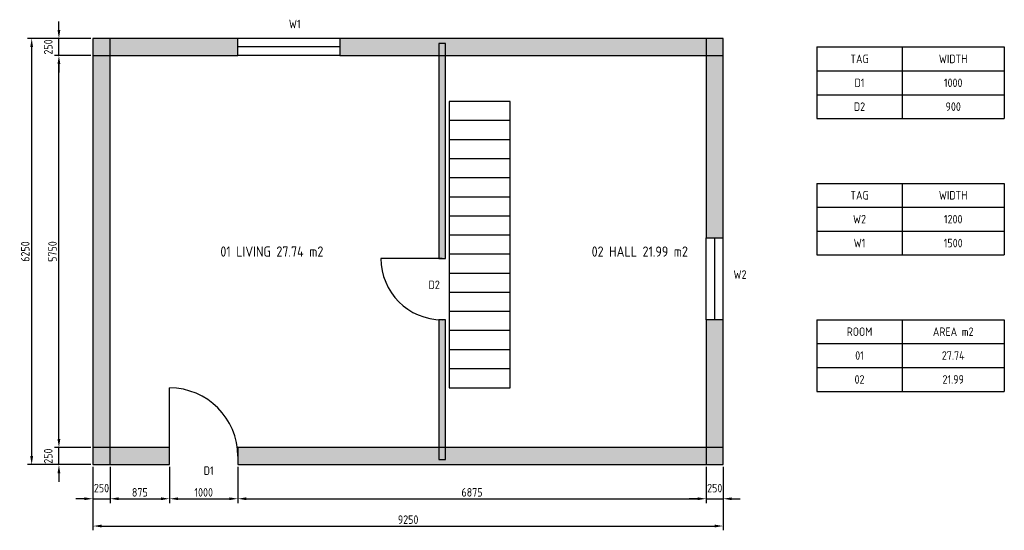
# Model space of a CAD drawing. Header units: millimetres. Extents: x -1201 to 13250, y -1088 to 6400.
import ezdxf
from ezdxf.enums import TextEntityAlignment as Align

# ---------------------------------------------------------------- set-up
doc = ezdxf.new("R2010")
doc.units = ezdxf.units.MM
doc.header["$LTSCALE"] = 50
for name, color, linetype in [('ARCH_DIM', 7, 'Continuous'), ('ARCH_OPENING', 7, 'Continuous'), ('ARCH_POCHE', 7, 'Continuous'), ('ARCH_ROOM', 7, 'Continuous'), ('ARCH_SCHEDULE', 7, 'Continuous'), ('ARCH_STAIR', 7, 'Continuous'), ('ARCH_WALL', 7, 'Continuous')]:
    doc.layers.add(name, color=color, linetype=linetype)
doc.styles.get("Standard").update_dxf_attribs({"font": 'gbenor.shx', "bigfont": 'gbcbig.shx'})
doc.dimstyles.new('AGENTCAD', dxfattribs={"dimscale": 50, "dimtxt": 2.5, "dimasz": 2.5, "dimexe": 1.25, "dimexo": 0.625, "dimtad": 1, "dimdsep": 46, "dimtxsty": 'Standard', "dimcen": 2.5, "dimazin": 3, "dimtfac": 1, "dimtmove": 0, "dimatfit": 3})

# ---------------------------------------------------------------- blocks, each defined once
blk = doc.blocks.new('ACARCH_d8a77e824a71')
at = {"layer": 'ARCH_OPENING'}
blk.add_line((0, 0), (0, 1000), dxfattribs=at)
blk.add_arc((0, 0), 1000, 0, 90, dxfattribs=at)
blk.add_attdef('OPENING_MARK', (500, -275), '', height=125)
blk = doc.blocks.new('ACARCH_2df6ef88186e')
at = {"layer": 'ARCH_OPENING'}
for p, q in [((0, 125), (1200, 125)), ((0, 0), (1200, 0)), ((0, -125), (1200, -125))]:
    blk.add_line(p, q, dxfattribs=at)
blk.add_attdef('OPENING_MARK', (600, -275), '', height=125)
blk = doc.blocks.new('ACARCH_772d35bd6e05')
at = {"layer": 'ARCH_OPENING'}
for p, q in [((0, 125), (1500, 125)), ((0, 0), (1500, 0)), ((0, -125), (1500, -125))]:
    blk.add_line(p, q, dxfattribs=at)
blk.add_attdef('OPENING_MARK', (750, -275), '', height=125)
blk = doc.blocks.new('ACARCH_1d275864ebbb')
at = {"layer": 'ARCH_OPENING'}
blk.add_line((900, 0), (900, 900), dxfattribs=at)
blk.add_arc((900, 0), 900, 90, 180, dxfattribs=at)
blk.add_attdef('OPENING_MARK', (450, 200), '', height=125)

msp = doc.modelspace()

# ---------------------------------------------------------------- hatches: boundary and pattern name
at = {"layer": 'ARCH_POCHE'}
for points in [[(-125, 5875), (2000, 5875), (2000, 6125), (-125, 6125)], [(-125, -125), (125, -125), (125, 6125), (-125, 6125)], [(3500, 5875), (9125, 5875), (9125, 6125), (3500, 6125)], [(8875, 3200), (9125, 3200), (9125, 6125), (8875, 6125)], [(4950, 2900), (5050, 2900), (5050, 6050), (4950, 6050)], [(4950, -50), (5050, -50), (5050, 2000), (4950, 2000)], [(8875, -125), (9125, -125), (9125, 2000), (8875, 2000)], [(-125, -125), (1000, -125), (1000, 125), (-125, 125)], [(2000, -125), (9125, -125), (9125, 125), (2000, 125)]]:
    msp.add_hatch(color=8, dxfattribs=at).paths.add_polyline_path(points)

# ---------------------------------------------------------------- linework, layer by layer
at = {"layer": 'ARCH_SCHEDULE'}
for p, q in [((10500, 6000), (13250, 6000)), ((10500, 6000), (10500, 4950)), ((11750, 6000), (11750, 4950)), ((13250, 6000), (13250, 4950)), ((10500, 5650), (13250, 5650)), ((10500, 5300), (13250, 5300)), ((10500, 4950), (13250, 4950)), ((10500, 4000), (13250, 4000)), ((10500, 4000), (10500, 2950)), ((11750, 4000), (11750, 2950)), ((13250, 4000), (13250, 2950)), ((10500, 3650), (13250, 3650)), ((10500, 3300), (13250, 3300)), ((10500, 2950), (13250, 2950)), ((10500, 2000), (13250, 2000)), ((10500, 2000), (10500, 950)), ((11750, 2000), (11750, 950)), ((13250, 2000), (13250, 950)), ((10500, 1650), (13250, 1650)), ((10500, 1300), (13250, 1300)), ((10500, 950), (13250, 950))]:
    msp.add_line(p, q, dxfattribs=at)
at = {"layer": 'ARCH_STAIR'}
for p, q in [((6000, 4920), (5100, 4920)), ((6000, 4640), (5100, 4640)), ((6000, 4360), (5100, 4360)), ((6000, 4080), (5100, 4080)), ((6000, 3800), (5100, 3800)), ((6000, 3520), (5100, 3520)), ((6000, 3240), (5100, 3240)), ((6000, 2960), (5100, 2960)), ((6000, 2680), (5100, 2680)), ((6000, 2400), (5100, 2400)), ((6000, 2120), (5100, 2120)), ((6000, 1840), (5100, 1840)), ((6000, 1560), (5100, 1560)), ((6000, 1280), (5100, 1280))]:
    msp.add_line(p, q, dxfattribs=at)
msp.add_lwpolyline([(6000, 1000), (6000, 5200), (5100, 5200), (5100, 1000)], close=True, dxfattribs=at)
at = {"layer": 'ARCH_WALL'}
for points in [[(-125, 5875), (2000, 5875), (2000, 6125), (-125, 6125)], [(-125, -125), (125, -125), (125, 6125), (-125, 6125)], [(3500, 5875), (9125, 5875), (9125, 6125), (3500, 6125)], [(8875, 3200), (9125, 3200), (9125, 6125), (8875, 6125)], [(4950, 2900), (5050, 2900), (5050, 6050), (4950, 6050)], [(4950, -50), (5050, -50), (5050, 2000), (4950, 2000)], [(8875, -125), (9125, -125), (9125, 2000), (8875, 2000)], [(-125, -125), (1000, -125), (1000, 125), (-125, 125)], [(2000, -125), (9125, -125), (9125, 125), (2000, 125)]]:
    msp.add_lwpolyline(points, close=True, dxfattribs=at)

# ---------------------------------------------------------------- block references
at = {"layer": 'ARCH_OPENING'}
ref = msp.add_blockref('ACARCH_772d35bd6e05', (3500, 6000), dxfattribs=dict(at, rotation=180))
ref.add_attrib('OPENING_MARK', 'W1', (2750, 6275), dxfattribs={"layer": '0', "height": 125})
ref = msp.add_blockref('ACARCH_2df6ef88186e', (9000, 2000), dxfattribs=dict(at, rotation=90))
ref.add_attrib('OPENING_MARK', 'W2', (9275, 2600), dxfattribs={"layer": '0', "height": 125})
ref = msp.add_blockref('ACARCH_1d275864ebbb', (5000, 2000), dxfattribs=dict(at, rotation=90))
ref.add_attrib('OPENING_MARK', 'D2', (4800, 2450), dxfattribs={"layer": '0', "height": 125})
msp.add_blockref('ACARCH_d8a77e824a71', (1000, 0), dxfattribs=at).add_auto_attribs({'OPENING_MARK': 'D1'})

# ---------------------------------------------------------------- texts
at = {"layer": 'ARCH_ROOM'}
for s, p in [('01 LIVING 27.74 m2', (2500, 3000)), ('02 HALL 21.99 m2', (7900, 3000))]:
    msp.add_text(s, height=150, dxfattribs=at).set_placement(p, align=Align.MIDDLE_CENTER)
at = {"layer": 'ARCH_SCHEDULE'}
for s, p in [('TAG', (11125, 5825)), ('WIDTH', (12500, 5825)), ('D1', (11125, 5475)), ('1000', (12500, 5475)), ('D2', (11125, 5125)), ('900', (12500, 5125)), ('TAG', (11125, 3825)), ('WIDTH', (12500, 3825)), ('W2', (11125, 3475)), ('1200', (12500, 3475)), ('W1', (11125, 3125)), ('1500', (12500, 3125)), ('ROOM', (11125, 1825)), ('AREA m2', (12500, 1825)), ('01', (11125, 1475)), ('27.74', (12500, 1475)), ('02', (11125, 1125)), ('21.99', (12500, 1125))]:
    msp.add_text(s, height=125, dxfattribs=at).set_placement(p, align=Align.MIDDLE_CENTER)

# ---------------------------------------------------------------- dimensions: what is measured, and where the dimension line sits
at = {"layer": 'ARCH_DIM'}
for base, p1, p2 in [((-625, 5875), (-125, 5875), (-125, 6125)), ((-1025, -125), (-125, -125), (-125, 6125)), ((-625, 125), (-125, 125), (-125, 5875)), ((-625, -125), (-125, -125), (-125, 125))]:
    msp.add_linear_dim(base=base, p1=p1, p2=p2, angle=90, dimstyle='AGENTCAD', dxfattribs=at).render()
for base, p1, p2 in [((-125, -625), (-125, -125), (125, -125)), ((-125, -1025), (-125, -125), (9125, -125)), ((125, -625), (125, -125), (1000, -125)), ((1000, -625), (1000, -125), (2000, -125)), ((2000, -625), (2000, -125), (8875, -125)), ((8875, -625), (8875, -125), (9125, -125))]:
    msp.add_linear_dim(base=base, p1=p1, p2=p2, dimstyle='AGENTCAD', dxfattribs=at).render()

doc.saveas('drawing.dxf')
